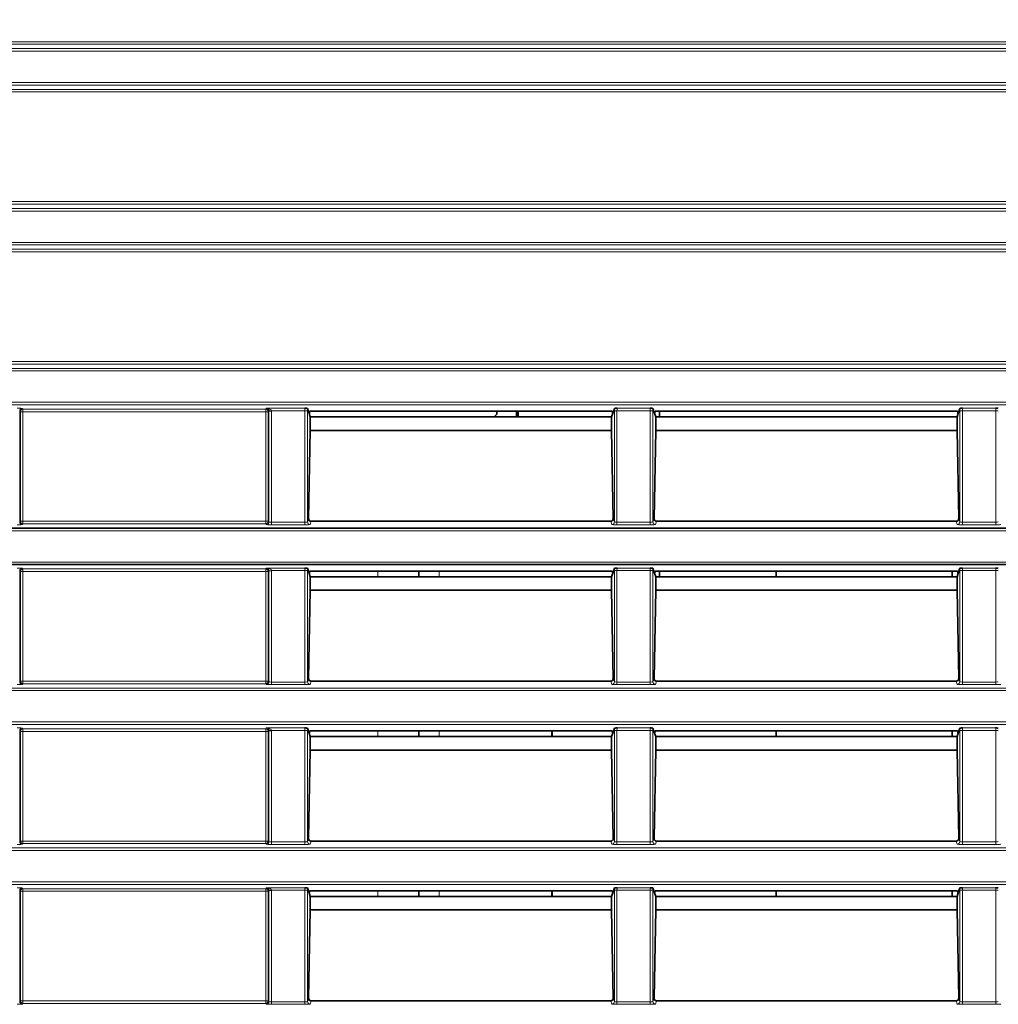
# Model space of a CAD drawing. Header units: millimetres. Extents: x 0 to 1118, y 0 to 864.
# Tile 123 of 256: x 144 to 163, y 505 to 524. Entities that reach past the tile are written whole.
import ezdxf

# ---------------------------------------------------------------- set-up
doc = ezdxf.new("R2010")
doc.units = ezdxf.units.MM
doc.styles.add('SLDTEXTSTYLE0', font='TXT', dxfattribs={"width": 0.605})
doc.dimstyles.new('SLDDIMSTYLE0', dxfattribs={"dimtxt": 3.175, "dimasz": 4.572, "dimexe": 0, "dimexo": 0.0625, "dimgap": 0.79375, "dimtad": 0, "dimtih": 1, "dimtoh": 1, "dimdec": 1, "dimlfac": 4, "dimrnd": 1e-09, "dimzin": 12, "dimdsep": 46, "dimtxsty": 'SLDTEXTSTYLE0', "dimsah": 1, "dimcen": 0.09, "dimadec": 0, "dimazin": 3, "dimtfac": 1, "dimtofl": 0, "dimtmove": 0, "dimatfit": 3, "dimfxl": 1, "dimfrac": 2, "dimtolj": 1, "dimtzin": 12, "dimarcsym": 0})

# ---------------------------------------------------------------- blocks, each defined once
blk = doc.blocks.new('_D')
at = {"color": 7, "linetype": 'Continuous', "lineweight": 0}
for p, q in [((142.949, 580.599), (141.858, 580.599)), ((141.858, 580.599), (141.858, 575.727)), ((151.438, 580.599), (152.529, 580.599)), ((152.529, 580.599), (152.529, 575.727)), ((26.374, 533.894), (26.374, 579.763)), ((257.099, 507.333), (257.099, 579.763)), ((26.374, 578.163), (129.126, 578.163)), ((257.099, 578.163), (154.347, 578.163)), ((141.858, 575.727), (142.949, 575.727)), ((152.529, 575.727), (151.438, 575.727))]:
    blk.add_line(p, q, dxfattribs=at)
at = {"color": 7, "linetype": 'Continuous', "lineweight": 18}
for points in [[(26.374, 578.163), (30.946, 577.401), (30.946, 578.925)], [(257.099, 578.163), (252.527, 578.925), (252.527, 577.401)]]:
    blk.add_solid(points, dxfattribs=at)
at = {"color": 7, "linetype": 'Continuous', "lineweight": 18, "char_height": 3.175, "attachment_point": 1, "style": 'SLDTEXTSTYLE0'}
for s, insert in [('922.9', (129.852, 579.819)), ('36.3', (142.949, 579.819))]:
    blk.add_mtext(s, dxfattribs=dict(at, insert=insert))
blk = doc.blocks.new('_D_2')
at = {"color": 7, "linetype": 'Continuous', "lineweight": 0}
for p, q in [((131.712, 558.272), (130.62, 558.272)), ((130.62, 558.272), (130.62, 553.4)), ((140.2, 558.272), (141.292, 558.272)), ((141.292, 558.272), (141.292, 553.4)), ((29.477, 516.602), (29.477, 557.436)), ((231.522, 516.602), (231.522, 557.436)), ((29.477, 555.836), (117.889, 555.836)), ((231.522, 555.836), (143.11, 555.836)), ((130.62, 553.4), (131.712, 553.4)), ((141.292, 553.4), (140.2, 553.4))]:
    blk.add_line(p, q, dxfattribs=at)
at = {"color": 7, "linetype": 'Continuous', "lineweight": 18}
for points in [[(29.477, 555.836), (34.049, 555.074), (34.049, 556.598)], [(231.522, 555.836), (226.95, 556.598), (226.95, 555.074)]]:
    blk.add_solid(points, dxfattribs=at)
at = {"color": 7, "linetype": 'Continuous', "lineweight": 18, "char_height": 3.175, "attachment_point": 1, "style": 'SLDTEXTSTYLE0'}
for s, insert in [('808.2', (118.615, 557.492)), ('31.8', (131.712, 557.492))]:
    blk.add_mtext(s, dxfattribs=dict(at, insert=insert))

msp = doc.modelspace()

# ---------------------------------------------------------------- linework, layer by layer
at = {"color": 7, "linetype": 'Continuous', "lineweight": 18}
for p, q in [((42.8445, 523.7636), (218.1537, 523.7636)), ((218.0539, 523.7137), (42.9444, 523.7137)), ((43.6605, 523.6289), (217.3377, 523.6289)), ((217.3377, 523.579), (43.6605, 523.579)), ((42.9444, 522.8317), (218.0539, 522.8317)), ((43.6605, 522.9664), (217.3377, 522.9664)), ((217.3377, 522.9164), (43.6605, 522.9164)), ((218.1537, 522.7817), (42.8445, 522.7817)), ((35.9277, 520.5039), (225.0705, 520.5039)), ((37.5047, 520.6386), (223.4935, 520.6386)), ((223.4935, 520.5887), (37.5047, 520.5887)), ((225.0705, 520.454), (35.9277, 520.454)), ((35.9277, 519.8414), (225.0705, 519.8414)), ((225.0705, 519.7914), (35.9277, 519.7914)), ((37.5047, 519.7067), (223.4935, 519.7067)), ((223.4935, 519.6567), (37.5047, 519.6567)), ((37.5047, 517.5136), (223.4935, 517.5136)), ((223.4935, 517.4637), (37.5047, 517.4637)), ((35.9277, 517.3789), (225.0705, 517.3789)), ((225.0705, 517.329), (35.9277, 517.329)), ((35.9277, 516.7164), (225.0705, 516.7164)), ((225.0705, 516.6664), (35.9277, 516.6664)), ((144.2516, 516.5444), (144.2516, 514.3759)), ((144.2643, 516.5317), (144.2516, 516.5444)), ((144.2643, 514.3886), (144.2643, 516.5317)), ((144.3142, 516.5317), (144.2643, 516.5317)), ((144.3015, 516.5944), (144.3142, 516.5817)), ((144.3142, 516.5817), (149.059, 516.5817)), ((144.3142, 516.5817), (144.3142, 516.5317)), ((149.059, 516.5317), (144.3142, 516.5317)), ((144.3142, 516.5317), (144.3142, 514.3886)), ((149.059, 516.5817), (149.0767, 516.5993)), ((149.059, 516.5317), (149.059, 516.5817)), ((149.1089, 516.5317), (149.059, 516.5317)), ((149.059, 514.3886), (149.059, 516.5317)), ((149.0767, 516.5993), (149.8233, 516.5993)), ((149.1216, 516.5444), (149.1089, 516.5317)), ((149.1089, 516.5317), (149.1089, 514.3886)), ((149.1714, 516.5494), (149.1216, 516.5469)), ((149.1216, 514.3759), (149.1216, 516.5444)), ((149.1716, 516.5444), (149.1216, 516.5444)), ((149.825, 516.5494), (149.1714, 516.5494)), ((149.1716, 516.5444), (149.1716, 514.3709)), ((149.875, 516.5494), (149.825, 516.5494)), ((149.825, 514.3709), (149.825, 516.5494)), ((149.875, 516.5494), (149.875, 514.3761)), ((155.9232, 516.5494), (155.8733, 516.5494)), ((155.8733, 514.3761), (155.8733, 516.5494)), ((156.575, 516.5494), (155.9232, 516.5494)), ((155.9232, 516.5494), (155.9232, 514.3709)), ((155.9249, 516.5993), (156.5733, 516.5993)), ((156.625, 516.5494), (156.575, 516.5494)), ((156.575, 514.3709), (156.575, 516.5494)), ((156.625, 516.5494), (156.625, 514.3761)), ((162.6732, 516.5494), (162.6233, 516.5494)), ((162.6233, 514.3761), (162.6233, 516.5494)), ((163.325, 516.5494), (162.6732, 516.5494)), ((162.6732, 516.5494), (162.6732, 514.3709)), ((162.6749, 516.5993), (163.3233, 516.5993)), ((163.375, 516.5494), (163.325, 516.5494)), ((163.325, 514.3709), (163.325, 516.5494)), ((144.2516, 514.3759), (144.2643, 514.3886)), ((144.2643, 514.3886), (144.3142, 514.3886)), ((144.3142, 514.3387), (144.3015, 514.326)), ((144.3142, 514.3886), (144.3142, 514.3387)), ((144.3142, 514.3886), (149.059, 514.3886)), ((149.059, 514.3387), (144.3142, 514.3387)), ((149.059, 514.3886), (149.1089, 514.3886)), ((149.059, 514.3387), (149.059, 514.3886)), ((149.0717, 514.326), (149.059, 514.3387)), ((149.1089, 514.3886), (149.1216, 514.3759)), ((149.1716, 514.321), (149.1716, 514.3709)), ((149.1716, 514.3709), (149.825, 514.3709)), ((149.825, 514.321), (149.825, 514.3709)), ((149.875, 514.3761), (149.8968, 514.4416)), ((149.9457, 514.3885), (149.925, 514.3261)), ((155.8233, 514.3261), (155.8025, 514.3885)), ((155.8514, 514.4416), (155.8733, 514.3761)), ((155.9232, 514.321), (155.9232, 514.3709)), ((155.9232, 514.3709), (156.575, 514.3709)), ((156.575, 514.321), (156.575, 514.3709)), ((156.625, 514.3761), (156.6468, 514.4416)), ((156.6957, 514.3885), (156.675, 514.3261)), ((162.5733, 514.3261), (162.5525, 514.3885)), ((162.6014, 514.4416), (162.6233, 514.3761)), ((162.6732, 514.321), (162.6732, 514.3709)), ((162.6732, 514.3709), (163.325, 514.3709)), ((163.325, 514.321), (163.325, 514.3709)), ((225.0705, 514.204), (141.2761, 514.204)), ((149.825, 514.321), (149.1716, 514.321)), ((156.575, 514.321), (155.9232, 514.321)), ((163.325, 514.321), (162.6732, 514.321)), ((141.2761, 513.5914), (225.0705, 513.5914)), ((144.2516, 513.4194), (144.2516, 511.2509)), ((144.2643, 513.4067), (144.2516, 513.4194)), ((144.2643, 511.2636), (144.2643, 513.4067)), ((144.3142, 513.4067), (144.2643, 513.4067)), ((144.3015, 513.4694), (144.3142, 513.4567)), ((144.3142, 513.4567), (149.059, 513.4567)), ((144.3142, 513.4567), (144.3142, 513.4067)), ((149.059, 513.4067), (144.3142, 513.4067)), ((144.3142, 513.4067), (144.3142, 511.2636)), ((149.059, 513.4567), (149.0767, 513.4743)), ((149.059, 513.4067), (149.059, 513.4567)), ((149.1089, 513.4067), (149.059, 513.4067)), ((149.059, 511.2636), (149.059, 513.4067)), ((149.0767, 513.4743), (149.8233, 513.4743)), ((149.1216, 513.4194), (149.1089, 513.4067)), ((149.1089, 513.4067), (149.1089, 511.2636)), ((149.1714, 513.4244), (149.1216, 513.4219)), ((149.1216, 511.2509), (149.1216, 513.4194)), ((149.1716, 513.4194), (149.1216, 513.4194)), ((149.825, 513.4244), (149.1714, 513.4244)), ((149.1716, 513.4194), (149.1716, 511.2459)), ((149.875, 513.4244), (149.825, 513.4244)), ((149.825, 511.2459), (149.825, 513.4244)), ((149.875, 513.4244), (149.875, 511.2511)), ((151.2516, 513.4149), (151.2516, 513.3039)), ((152.4516, 513.3039), (152.4516, 513.4149)), ((155.9232, 513.4244), (155.8733, 513.4244)), ((155.8733, 511.2511), (155.8733, 513.4244)), ((156.575, 513.4244), (155.9232, 513.4244)), ((155.9232, 513.4244), (155.9232, 511.2459)), ((155.9249, 513.4743), (156.5733, 513.4743)), ((156.625, 513.4244), (156.575, 513.4244)), ((156.575, 511.2459), (156.575, 513.4244)), ((156.625, 513.4244), (156.625, 511.2511)), ((162.6732, 513.4244), (162.6233, 513.4244)), ((162.6233, 511.2511), (162.6233, 513.4244)), ((163.325, 513.4244), (162.6732, 513.4244)), ((162.6732, 513.4244), (162.6732, 511.2459)), ((162.6749, 513.4743), (163.3233, 513.4743)), ((163.375, 513.4244), (163.325, 513.4244)), ((163.325, 511.2459), (163.325, 513.4244)), ((144.2516, 511.2509), (144.2643, 511.2636)), ((144.2643, 511.2636), (144.3142, 511.2636)), ((144.3142, 511.2636), (144.3142, 511.2137)), ((144.3142, 511.2636), (149.059, 511.2636)), ((149.059, 511.2137), (149.059, 511.2636)), ((149.059, 511.2636), (149.1089, 511.2636)), ((149.1089, 511.2636), (149.1216, 511.2509)), ((149.875, 511.2511), (149.8968, 511.3166)), ((149.9457, 511.2635), (149.925, 511.2011)), ((155.8233, 511.2011), (155.8025, 511.2635)), ((155.8514, 511.3166), (155.8733, 511.2511)), ((156.625, 511.2511), (156.6468, 511.3166)), ((156.6957, 511.2635), (156.675, 511.2011)), ((162.5733, 511.2011), (162.5525, 511.2635)), ((162.6014, 511.3166), (162.6233, 511.2511)), ((35.9277, 511.1289), (225.0705, 511.1289)), ((225.0705, 511.079), (35.9277, 511.079)), ((144.3142, 511.2137), (144.3015, 511.201)), ((149.059, 511.2137), (144.3142, 511.2137)), ((149.0717, 511.201), (149.059, 511.2137)), ((149.1716, 511.196), (149.1716, 511.2459)), ((149.1716, 511.2459), (149.825, 511.2459)), ((149.825, 511.196), (149.1716, 511.196)), ((149.825, 511.196), (149.825, 511.2459)), ((155.9232, 511.196), (155.9232, 511.2459)), ((155.9232, 511.2459), (156.575, 511.2459)), ((156.575, 511.196), (155.9232, 511.196)), ((156.575, 511.196), (156.575, 511.2459)), ((162.6732, 511.196), (162.6732, 511.2459)), ((162.6732, 511.2459), (163.325, 511.2459)), ((163.325, 511.196), (162.6732, 511.196)), ((163.325, 511.196), (163.325, 511.2459)), ((35.9277, 510.4664), (225.0705, 510.4664)), ((225.0705, 510.4164), (35.9277, 510.4164)), ((144.2516, 510.2944), (144.2516, 508.1259)), ((144.2643, 510.2817), (144.2516, 510.2944)), ((144.3015, 510.3444), (144.3142, 510.3317)), ((144.3142, 510.3317), (149.059, 510.3317)), ((144.3142, 510.3317), (144.3142, 510.2817)), ((149.059, 510.3317), (149.0767, 510.3493)), ((149.059, 510.2817), (149.059, 510.3317)), ((149.0767, 510.3493), (149.8233, 510.3493)), ((149.1216, 510.2944), (149.1089, 510.2817)), ((149.1714, 510.2994), (149.1216, 510.2969)), ((149.1716, 510.2944), (149.1216, 510.2944)), ((149.1216, 508.1259), (149.1216, 510.2944)), ((149.825, 510.2994), (149.1714, 510.2994)), ((149.1716, 510.2944), (149.1716, 508.1209)), ((149.875, 510.2994), (149.825, 510.2994)), ((149.825, 508.1209), (149.825, 510.2994)), ((149.875, 510.2994), (149.875, 508.1261)), ((155.9232, 510.2994), (155.8733, 510.2994)), ((155.8733, 508.1261), (155.8733, 510.2994)), ((156.575, 510.2994), (155.9232, 510.2994)), ((155.9232, 510.2994), (155.9232, 508.1209)), ((155.9249, 510.3493), (156.5733, 510.3493)), ((156.625, 510.2994), (156.575, 510.2994)), ((156.575, 508.1209), (156.575, 510.2994)), ((156.625, 510.2994), (156.625, 508.1261)), ((162.6732, 510.2994), (162.6233, 510.2994)), ((162.6233, 508.1261), (162.6233, 510.2994)), ((163.325, 510.2994), (162.6732, 510.2994)), ((162.6732, 510.2994), (162.6732, 508.1209)), ((162.6749, 510.3493), (163.3233, 510.3493)), ((163.375, 510.2994), (163.325, 510.2994)), ((163.325, 508.1209), (163.325, 510.2994)), ((144.2643, 508.1386), (144.2643, 510.2817)), ((144.3142, 510.2817), (144.2643, 510.2817)), ((149.059, 510.2817), (144.3142, 510.2817)), ((144.3142, 510.2817), (144.3142, 508.1386)), ((149.1089, 510.2817), (149.059, 510.2817)), ((149.059, 508.1386), (149.059, 510.2817)), ((149.1089, 510.2817), (149.1089, 508.1386)), ((151.2516, 510.2899), (151.2516, 510.1789)), ((152.4516, 510.1789), (152.4516, 510.2899)), ((149.875, 508.1261), (149.8968, 508.1916)), ((155.8514, 508.1916), (155.8733, 508.1261)), ((156.625, 508.1261), (156.6468, 508.1916)), ((162.6014, 508.1916), (162.6233, 508.1261)), ((35.9277, 508.0039), (225.0705, 508.0039)), ((144.2516, 508.1259), (144.2643, 508.1386)), ((144.2643, 508.1386), (144.3142, 508.1386)), ((144.3142, 508.0887), (144.3015, 508.076)), ((144.3142, 508.1386), (144.3142, 508.0887)), ((144.3142, 508.1386), (149.059, 508.1386)), ((149.059, 508.0887), (144.3142, 508.0887)), ((149.059, 508.0887), (149.059, 508.1386)), ((149.059, 508.1386), (149.1089, 508.1386)), ((149.0717, 508.076), (149.059, 508.0887)), ((149.1089, 508.1386), (149.1216, 508.1259)), ((149.1716, 508.071), (149.1716, 508.1209)), ((149.1716, 508.1209), (149.825, 508.1209)), ((149.825, 508.071), (149.1716, 508.071)), ((149.825, 508.071), (149.825, 508.1209)), ((149.9457, 508.1385), (149.925, 508.0761)), ((155.8233, 508.0761), (155.8025, 508.1385)), ((155.9232, 508.071), (155.9232, 508.1209)), ((155.9232, 508.1209), (156.575, 508.1209)), ((156.575, 508.071), (155.9232, 508.071)), ((156.575, 508.071), (156.575, 508.1209)), ((156.6957, 508.1385), (156.675, 508.0761)), ((162.5733, 508.0761), (162.5525, 508.1385)), ((162.6732, 508.071), (162.6732, 508.1209)), ((162.6732, 508.1209), (163.325, 508.1209)), ((163.325, 508.071), (162.6732, 508.071)), ((163.325, 508.071), (163.325, 508.1209)), ((225.0705, 507.954), (35.9277, 507.954)), ((35.9277, 507.3414), (225.0705, 507.3414)), ((225.0705, 507.2914), (35.9277, 507.2914)), ((144.3015, 507.2194), (144.3142, 507.2067)), ((149.059, 507.2067), (149.0767, 507.2243)), ((149.0767, 507.2243), (149.8233, 507.2243)), ((155.9249, 507.2243), (156.5733, 507.2243)), ((162.6749, 507.2243), (163.3233, 507.2243)), ((144.2516, 507.1694), (144.2516, 505.0009)), ((144.2643, 507.1567), (144.2516, 507.1694)), ((144.2643, 505.0136), (144.2643, 507.1567)), ((144.3142, 507.1567), (144.2643, 507.1567)), ((144.3142, 507.2067), (149.059, 507.2067)), ((144.3142, 507.2067), (144.3142, 507.1567)), ((149.059, 507.1567), (144.3142, 507.1567)), ((144.3142, 507.1567), (144.3142, 505.0136)), ((149.059, 507.1567), (149.059, 507.2067)), ((149.1089, 507.1567), (149.059, 507.1567)), ((149.059, 505.0136), (149.059, 507.1567)), ((149.1216, 507.1694), (149.1089, 507.1567)), ((149.1089, 507.1567), (149.1089, 505.0136)), ((149.1714, 507.1744), (149.1216, 507.1719)), ((149.1216, 505.0009), (149.1216, 507.1694)), ((149.1716, 507.1694), (149.1216, 507.1694)), ((149.825, 507.1744), (149.1714, 507.1744)), ((149.1716, 507.1694), (149.1716, 504.9959)), ((149.875, 507.1744), (149.825, 507.1744)), ((149.825, 504.9959), (149.825, 507.1744)), ((149.875, 507.1744), (149.875, 505.0011)), ((151.2516, 507.1649), (151.2516, 507.0539)), ((152.4516, 507.0539), (152.4516, 507.1649)), ((155.9232, 507.1744), (155.8733, 507.1744)), ((155.8733, 505.0011), (155.8733, 507.1744)), ((156.575, 507.1744), (155.9232, 507.1744)), ((155.9232, 507.1744), (155.9232, 504.9959)), ((156.625, 507.1744), (156.575, 507.1744)), ((156.575, 504.9959), (156.575, 507.1744)), ((156.625, 507.1744), (156.625, 505.0011)), ((162.6732, 507.1744), (162.6233, 507.1744)), ((162.6233, 505.0011), (162.6233, 507.1744)), ((163.325, 507.1744), (162.6732, 507.1744)), ((162.6732, 507.1744), (162.6732, 504.9959)), ((163.375, 507.1744), (163.325, 507.1744)), ((163.325, 504.9959), (163.325, 507.1744)), ((144.2516, 505.0009), (144.2643, 505.0136)), ((144.2643, 505.0136), (144.3142, 505.0136)), ((144.3142, 504.9637), (144.3015, 504.951)), ((144.3142, 505.0136), (144.3142, 504.9637)), ((144.3142, 505.0136), (149.059, 505.0136)), ((149.059, 504.9637), (144.3142, 504.9637)), ((149.059, 505.0136), (149.1089, 505.0136)), ((149.059, 504.9637), (149.059, 505.0136)), ((149.0717, 504.951), (149.059, 504.9637)), ((149.1089, 505.0136), (149.1216, 505.0009)), ((149.1716, 504.946), (149.1716, 504.9959)), ((149.1716, 504.9959), (149.825, 504.9959)), ((149.825, 504.946), (149.1716, 504.946)), ((149.825, 504.946), (149.825, 504.9959)), ((149.875, 505.0011), (149.8968, 505.0666)), ((149.9457, 505.0135), (149.925, 504.9511)), ((155.8233, 504.9511), (155.8025, 505.0135)), ((155.8514, 505.0666), (155.8733, 505.0011)), ((155.9232, 504.946), (155.9232, 504.9959)), ((155.9232, 504.9959), (156.575, 504.9959)), ((156.575, 504.946), (155.9232, 504.946)), ((156.575, 504.946), (156.575, 504.9959)), ((156.625, 505.0011), (156.6468, 505.0666)), ((156.6957, 505.0135), (156.675, 504.9511)), ((162.5733, 504.9511), (162.5525, 505.0135)), ((162.6014, 505.0666), (162.6233, 505.0011)), ((162.6732, 504.946), (162.6732, 504.9959)), ((162.6732, 504.9959), (163.325, 504.9959)), ((163.325, 504.946), (162.6732, 504.946)), ((163.325, 504.946), (163.325, 504.9959))]:
    msp.add_line(p, q, dxfattribs=at)
at = {"color": 7, "linetype": 'Continuous', "lineweight": 35}
for p, q in [((149.9065, 516.4996), (149.8748, 516.5949)), ((149.9199, 516.5399), (149.9065, 516.4996)), ((149.9302, 516.4285), (149.9065, 516.4996)), ((149.9199, 516.5399), (155.8283, 516.5399)), ((153.5241, 516.4289), (153.5766, 516.4814)), ((153.5766, 516.5399), (153.5766, 516.4814)), ((153.9566, 516.4289), (153.9566, 516.5399)), ((153.9941, 516.5399), (153.9941, 516.4289)), ((155.818, 516.4285), (155.8417, 516.4996)), ((155.8283, 516.5399), (155.8417, 516.4996)), ((155.8417, 516.4996), (155.8734, 516.5949)), ((156.6565, 516.4996), (156.6248, 516.5949)), ((156.6699, 516.5399), (156.6565, 516.4996)), ((156.6802, 516.4285), (156.6565, 516.4996)), ((156.6699, 516.5399), (162.5783, 516.5399)), ((156.7516, 516.4289), (156.7516, 516.5399)), ((162.568, 516.4285), (162.5917, 516.4996)), ((162.5783, 516.5399), (162.5917, 516.4996)), ((162.5917, 516.4996), (162.6234, 516.5949)), ((155.8182, 516.4289), (149.93, 516.4289)), ((149.9302, 516.1648), (149.9302, 516.4285)), ((155.818, 516.1648), (155.818, 516.4285)), ((162.5682, 516.4289), (156.68, 516.4289)), ((156.6802, 516.4285), (156.6802, 516.1648)), ((162.568, 516.1648), (162.568, 516.4285)), ((149.8968, 514.4416), (149.9302, 516.1648)), ((155.818, 516.1648), (149.9302, 516.1648)), ((155.8514, 514.4416), (155.818, 516.1648)), ((156.6802, 516.1648), (156.6468, 514.4416)), ((162.568, 516.1648), (156.6802, 516.1648)), ((162.6014, 514.4416), (162.568, 516.1648)), ((155.8025, 514.3885), (149.9457, 514.3885)), ((162.5525, 514.3885), (156.6957, 514.3885)), ((141.3112, 514.2539), (225.0705, 514.2539)), ((225.0705, 513.5414), (141.3112, 513.5414)), ((149.8748, 513.4699), (149.9065, 513.3746)), ((149.9199, 513.4149), (149.9065, 513.3746)), ((149.9065, 513.3746), (149.9302, 513.3035)), ((155.8283, 513.4149), (149.9199, 513.4149)), ((152.0516, 513.4149), (152.0516, 513.3039)), ((155.818, 513.3035), (155.8417, 513.3746)), ((155.8283, 513.4149), (155.8417, 513.3746)), ((155.8417, 513.3746), (155.8734, 513.4699)), ((156.6248, 513.4699), (156.6565, 513.3746)), ((156.6699, 513.4149), (156.6565, 513.3746)), ((156.6565, 513.3746), (156.6802, 513.3035)), ((162.5783, 513.4149), (156.6699, 513.4149)), ((156.7516, 513.3039), (156.7516, 513.4149)), ((159.0341, 513.4149), (159.0341, 513.3039)), ((162.4716, 513.3039), (162.4716, 513.4149)), ((162.568, 513.3035), (162.5917, 513.3746)), ((162.5783, 513.4149), (162.5917, 513.3746)), ((162.5917, 513.3746), (162.6234, 513.4699)), ((155.8182, 513.3039), (149.93, 513.3039)), ((149.9302, 513.0398), (149.9302, 513.3035)), ((155.818, 513.0398), (155.818, 513.3035)), ((162.5682, 513.3039), (156.68, 513.3039)), ((156.6802, 513.3035), (156.6802, 513.0398)), ((162.568, 513.0398), (162.568, 513.3035)), ((149.8968, 511.3166), (149.9302, 513.0398)), ((155.818, 513.0398), (149.9302, 513.0398)), ((155.8514, 511.3166), (155.818, 513.0398)), ((156.6802, 513.0398), (156.6468, 511.3166)), ((162.568, 513.0398), (156.6802, 513.0398)), ((162.6014, 511.3166), (162.568, 513.0398)), ((155.8025, 511.2635), (149.9457, 511.2635)), ((162.5525, 511.2635), (156.6957, 511.2635)), ((149.8748, 510.3449), (149.9065, 510.2496)), ((155.8417, 510.2496), (155.8734, 510.3449)), ((156.6248, 510.3449), (156.6565, 510.2496)), ((162.5917, 510.2496), (162.6234, 510.3449)), ((149.9199, 510.2899), (149.9065, 510.2496)), ((149.9065, 510.2496), (149.9302, 510.1785)), ((155.8283, 510.2899), (149.9199, 510.2899)), ((155.8182, 510.1789), (149.93, 510.1789)), ((149.9302, 509.9148), (149.9302, 510.1785)), ((152.0516, 510.2899), (152.0516, 510.1789)), ((154.6516, 510.2899), (154.6516, 510.1789)), ((154.6579, 510.1789), (154.6579, 510.2899)), ((155.818, 510.1785), (155.8417, 510.2496)), ((155.818, 509.9148), (155.818, 510.1785)), ((155.8283, 510.2899), (155.8417, 510.2496)), ((156.6699, 510.2899), (156.6565, 510.2496)), ((156.6565, 510.2496), (156.6802, 510.1785)), ((162.5783, 510.2899), (156.6699, 510.2899)), ((162.5682, 510.1789), (156.68, 510.1789)), ((156.6802, 510.1785), (156.6802, 509.9148)), ((159.0341, 510.2899), (159.0341, 510.1789)), ((162.4716, 510.1789), (162.4716, 510.2899)), ((162.568, 510.1785), (162.5917, 510.2496)), ((162.568, 509.9148), (162.568, 510.1785)), ((162.5783, 510.2899), (162.5917, 510.2496)), ((149.8968, 508.1916), (149.9302, 509.9148)), ((155.818, 509.9148), (149.9302, 509.9148)), ((155.8514, 508.1916), (155.818, 509.9148)), ((156.6802, 509.9148), (156.6468, 508.1916)), ((162.568, 509.9148), (156.6802, 509.9148)), ((162.6014, 508.1916), (162.568, 509.9148)), ((155.8025, 508.1385), (149.9457, 508.1385)), ((162.5525, 508.1385), (156.6957, 508.1385)), ((149.8748, 507.2199), (149.9065, 507.1246)), ((155.8417, 507.1246), (155.8734, 507.2199)), ((156.6248, 507.2199), (156.6565, 507.1246)), ((162.5917, 507.1246), (162.6234, 507.2199)), ((149.9199, 507.1649), (149.9065, 507.1246)), ((149.9065, 507.1246), (149.9302, 507.0535)), ((155.8283, 507.1649), (149.9199, 507.1649)), ((155.8182, 507.0539), (149.93, 507.0539)), ((149.9302, 506.7898), (149.9302, 507.0535)), ((152.0516, 507.1649), (152.0516, 507.0539)), ((154.6516, 507.1649), (154.6516, 507.0539)), ((154.6579, 507.0539), (154.6579, 507.1649)), ((155.818, 507.0535), (155.8417, 507.1246)), ((155.818, 506.7898), (155.818, 507.0535)), ((155.8283, 507.1649), (155.8417, 507.1246)), ((156.6699, 507.1649), (156.6565, 507.1246)), ((156.6565, 507.1246), (156.6802, 507.0535)), ((162.5783, 507.1649), (156.6699, 507.1649)), ((162.5682, 507.0539), (156.68, 507.0539)), ((156.6802, 507.0535), (156.6802, 506.7898)), ((159.0341, 507.1649), (159.0341, 507.0539)), ((162.4716, 507.0539), (162.4716, 507.1649)), ((162.568, 507.0535), (162.5917, 507.1246)), ((162.568, 506.7898), (162.568, 507.0535)), ((162.5783, 507.1649), (162.5917, 507.1246)), ((149.8968, 505.0666), (149.9302, 506.7898)), ((155.818, 506.7898), (149.9302, 506.7898)), ((155.8514, 505.0666), (155.818, 506.7898)), ((156.6802, 506.7898), (156.6468, 505.0666)), ((162.568, 506.7898), (156.6802, 506.7898)), ((162.6014, 505.0666), (162.568, 506.7898)), ((155.8025, 505.0135), (149.9457, 505.0135)), ((162.5525, 505.0135), (156.6957, 505.0135))]:
    msp.add_line(p, q, dxfattribs=at)
at = {"color": 7, "linetype": 'Continuous', "lineweight": 18}
for centre, radius, start, end in [((144.3017, 516.5443), 0.0501, 90.1836, 179.8164), ((144.3144, 516.5316), 0.0501, 90.1836, 179.8164), ((149.0588, 516.5316), 0.0501, 0.1836, 89.8164), ((144.3017, 514.3761), 0.0501, 180.1836, 269.8164), ((144.3144, 514.3888), 0.0501, 180.1836, 269.8164), ((149.0588, 514.3888), 0.0501, 270.1836, 359.8164), ((149.0715, 514.3761), 0.0501, 270.1836, 359.8164), ((149.925, 514.3762), 0.05, 180.09622, 269.97363), ((155.8232, 514.3762), 0.05, 270.02637, 359.90378), ((156.675, 514.3762), 0.05, 180.09622, 269.97363), ((162.5732, 514.3762), 0.05, 270.02637, 359.90378), ((144.3017, 513.4193), 0.0501, 90.1836, 179.8164), ((144.3144, 513.4066), 0.0501, 90.1836, 179.8164), ((149.0588, 513.4066), 0.0501, 0.1836, 89.8164), ((144.3144, 511.2638), 0.0501, 180.1836, 269.8164), ((149.0588, 511.2638), 0.0501, 270.1836, 359.8164), ((144.3017, 511.2511), 0.0501, 180.1836, 269.8164), ((149.0715, 511.2511), 0.0501, 270.1836, 359.8164), ((149.925, 511.2512), 0.05, 180.09622, 269.97363), ((155.8232, 511.2512), 0.05, 270.02637, 359.90378), ((156.675, 511.2512), 0.05, 180.09622, 269.97363), ((162.5732, 511.2512), 0.05, 270.02637, 359.90378), ((144.3017, 510.2943), 0.0501, 90.1836, 179.8164), ((144.3144, 510.2816), 0.0501, 90.1836, 179.8164), ((149.0588, 510.2816), 0.0501, 0.1836, 89.8164), ((144.3017, 508.1261), 0.0501, 180.1836, 269.8164), ((144.3144, 508.1388), 0.0501, 180.1836, 269.8164), ((149.0588, 508.1388), 0.0501, 270.1836, 359.8164), ((149.0715, 508.1261), 0.0501, 270.1836, 359.8164), ((149.925, 508.1262), 0.05, 180.09622, 269.97363), ((155.8232, 508.1262), 0.05, 270.02637, 359.90378), ((156.675, 508.1262), 0.05, 180.09622, 269.97363), ((162.5732, 508.1262), 0.05, 270.02637, 359.90378), ((144.3017, 507.1693), 0.0501, 90.1836, 179.8164), ((144.3144, 507.1566), 0.0501, 90.1836, 179.8164), ((149.0588, 507.1566), 0.0501, 0.1836, 89.8164), ((144.3017, 505.0011), 0.0501, 180.1836, 269.8164), ((144.3144, 505.0138), 0.0501, 180.1836, 269.8164), ((149.0588, 505.0138), 0.0501, 270.1836, 359.8164), ((149.0715, 505.0011), 0.0501, 270.1836, 359.8164), ((149.925, 505.0012), 0.05, 180.09622, 269.97363), ((155.8232, 505.0012), 0.05, 270.02637, 359.90378), ((156.675, 505.0012), 0.05, 180.09622, 269.97363), ((162.5732, 505.0012), 0.05, 270.02637, 359.90378)]:
    msp.add_arc(centre, radius, start, end, dxfattribs=at)
for centre, major_axis, ratio, start_param, end_param in [((144.2017, 516.5941), (0.1, 0), 0.0524078, 0.0523599, 1.5707963), ((149.0767, 516.5494), (-0.0186, 0.0476), 0.8607595, 4.3384141, 5.8568506), ((149.0767, 516.5494), (0.0949, -0.0036), 0.5255779, 0.0723881, 1.5908246), ((149.0714, 516.5442), (0.0356, 0.0356), 0.9918461, 5.4991567, 5.5487775), ((149.0714, 516.5442), (-0.0709, -0.0709), 0.9972647, 2.357564, 2.4071848), ((149.8232, 516.5494), (0, 0.05), 0.0349101, 4.712389, 6.2308254), ((149.8732, 516.5494), (0, 0.1), 0.0174551, 4.712389, 5.1841553), ((155.875, 516.5494), (0, 0.1), 0.0174551, 1.09903, 1.5707963), ((155.925, 516.5494), (0, 0.05), 0.0349101, 0.0523599, 1.5707963), ((156.5732, 516.5494), (0, 0.05), 0.0349101, 4.712389, 6.2308254), ((156.6232, 516.5494), (0, 0.1), 0.0174551, 4.712389, 5.1841553), ((162.625, 516.5494), (0, 0.1), 0.0174551, 1.09903, 1.5707963), ((162.675, 516.5494), (0, 0.05), 0.0349101, 0.0523599, 1.5707963), ((163.3232, 516.5494), (0, 0.05), 0.0349101, 4.712389, 6.2308254), ((149.1716, 514.3762), (0.05, 0), 0.1048156, 3.1939525, 4.712389), ((149.825, 514.3762), (0.05, 0), 0.1048156, 4.712389, 6.265732), ((155.9232, 514.3762), (0.05, 0), 0.1048156, 3.1590459, 4.712389), ((156.575, 514.3762), (0.05, 0), 0.1048156, 4.712389, 6.265732), ((162.6732, 514.3762), (0.05, 0), 0.1048156, 3.1590459, 4.712389), ((163.325, 514.3762), (0.05, 0), 0.1048156, 4.712389, 6.265732), ((144.2017, 514.3262), (0.1, 0), 0.0524078, 4.712389, 6.2308254), ((149.1716, 514.3262), (0.1, 0), 0.0524078, 3.1939525, 4.712389), ((149.825, 514.3262), (0.1, 0), 0.0524078, 4.712389, 6.265732), ((155.9232, 514.3262), (0.1, 0), 0.0524078, 3.1590459, 4.712389), ((156.575, 514.3262), (0.1, 0), 0.0524078, 4.712389, 6.265732), ((162.6732, 514.3262), (0.1, 0), 0.0524078, 3.1590459, 4.712389), ((163.325, 514.3262), (0.1, 0), 0.0524078, 4.712389, 6.265732), ((144.2017, 513.4691), (0.1, 0), 0.0524078, 0.0523599, 1.5707963), ((149.0767, 513.4244), (-0.0186, 0.0476), 0.8607595, 4.3384141, 5.8568506), ((149.0767, 513.4244), (0.0949, -0.0036), 0.5255779, 0.0723881, 1.5908246), ((149.0714, 513.4192), (0.0356, 0.0356), 0.9918461, 5.4991567, 5.5487775), ((149.0714, 513.4192), (-0.0709, -0.0709), 0.9972647, 2.357564, 2.4071848), ((149.8232, 513.4244), (0, 0.05), 0.0349101, 4.712389, 6.2308254), ((149.8732, 513.4244), (0, 0.1), 0.0174551, 4.712389, 5.1841553), ((155.875, 513.4244), (0, 0.1), 0.0174551, 1.09903, 1.5707963), ((155.925, 513.4244), (0, 0.05), 0.0349101, 0.0523599, 1.5707963), ((156.5732, 513.4244), (0, 0.05), 0.0349101, 4.712389, 6.2308254), ((156.6232, 513.4244), (0, 0.1), 0.0174551, 4.712389, 5.1841553), ((162.625, 513.4244), (0, 0.1), 0.0174551, 1.09903, 1.5707963), ((162.675, 513.4244), (0, 0.05), 0.0349101, 0.0523599, 1.5707963), ((163.3232, 513.4244), (0, 0.05), 0.0349101, 4.712389, 6.2308254), ((144.2017, 511.2012), (0.1, 0), 0.0524078, 4.712389, 6.2308254), ((149.1716, 511.2012), (0.1, 0), 0.0524078, 3.1939525, 4.712389), ((149.1716, 511.2512), (0.05, 0), 0.1048156, 3.1939525, 4.712389), ((149.825, 511.2512), (0.05, 0), 0.1048156, 4.712389, 6.265732), ((149.825, 511.2012), (0.1, 0), 0.0524078, 4.712389, 6.265732), ((155.9232, 511.2012), (0.1, 0), 0.0524078, 3.1590459, 4.712389), ((155.9232, 511.2512), (0.05, 0), 0.1048156, 3.1590459, 4.712389), ((156.575, 511.2512), (0.05, 0), 0.1048156, 4.712389, 6.265732), ((156.575, 511.2012), (0.1, 0), 0.0524078, 4.712389, 6.265732), ((162.6732, 511.2012), (0.1, 0), 0.0524078, 3.1590459, 4.712389), ((162.6732, 511.2512), (0.05, 0), 0.1048156, 3.1590459, 4.712389), ((163.325, 511.2512), (0.05, 0), 0.1048156, 4.712389, 6.265732), ((163.325, 511.2012), (0.1, 0), 0.0524078, 4.712389, 6.265732), ((144.2017, 510.3441), (0.1, 0), 0.0524078, 0.0523599, 1.5707963), ((149.0767, 510.2994), (-0.0186, 0.0476), 0.8607595, 4.3384141, 5.8568506), ((149.0767, 510.2994), (0.0949, -0.0036), 0.5255779, 0.0723881, 1.5908246), ((149.0714, 510.2942), (0.0356, 0.0356), 0.9918461, 5.4991567, 5.5487775), ((149.0714, 510.2942), (-0.0709, -0.0709), 0.9972647, 2.357564, 2.4071848), ((149.8232, 510.2994), (0, 0.05), 0.0349101, 4.712389, 6.2308254), ((149.8732, 510.2994), (0, 0.1), 0.0174551, 4.712389, 5.1841553), ((155.875, 510.2994), (0, 0.1), 0.0174551, 1.09903, 1.5707963), ((155.925, 510.2994), (0, 0.05), 0.0349101, 0.0523599, 1.5707963), ((156.5732, 510.2994), (0, 0.05), 0.0349101, 4.712389, 6.2308254), ((156.6232, 510.2994), (0, 0.1), 0.0174551, 4.712389, 5.1841553), ((162.625, 510.2994), (0, 0.1), 0.0174551, 1.09903, 1.5707963), ((162.675, 510.2994), (0, 0.05), 0.0349101, 0.0523599, 1.5707963), ((163.3232, 510.2994), (0, 0.05), 0.0349101, 4.712389, 6.2308254), ((144.2017, 508.0762), (0.1, 0), 0.0524078, 4.712389, 6.2308254), ((149.1716, 508.0762), (0.1, 0), 0.0524078, 3.1939525, 4.712389), ((149.1716, 508.1262), (0.05, 0), 0.1048156, 3.1939525, 4.712389), ((149.825, 508.1262), (0.05, 0), 0.1048156, 4.712389, 6.265732), ((149.825, 508.0762), (0.1, 0), 0.0524078, 4.712389, 6.265732), ((155.9232, 508.0762), (0.1, 0), 0.0524078, 3.1590459, 4.712389), ((155.9232, 508.1262), (0.05, 0), 0.1048156, 3.1590459, 4.712389), ((156.575, 508.1262), (0.05, 0), 0.1048156, 4.712389, 6.265732), ((156.575, 508.0762), (0.1, 0), 0.0524078, 4.712389, 6.265732), ((162.6732, 508.0762), (0.1, 0), 0.0524078, 3.1590459, 4.712389), ((162.6732, 508.1262), (0.05, 0), 0.1048156, 3.1590459, 4.712389), ((163.325, 508.1262), (0.05, 0), 0.1048156, 4.712389, 6.265732), ((163.325, 508.0762), (0.1, 0), 0.0524078, 4.712389, 6.265732), ((144.2017, 507.2191), (0.1, 0), 0.0524078, 0.0523599, 1.5707963), ((149.0767, 507.1744), (0.0949, -0.0036), 0.5255779, 0.0723881, 1.5908246), ((149.0767, 507.1744), (-0.0186, 0.0476), 0.8607595, 4.3384141, 5.8568506), ((149.8232, 507.1744), (0, 0.05), 0.0349101, 4.712389, 6.2308254), ((149.8732, 507.1744), (0, 0.1), 0.0174551, 4.712389, 5.1841553), ((155.875, 507.1744), (0, 0.1), 0.0174551, 1.09903, 1.5707963), ((155.925, 507.1744), (0, 0.05), 0.0349101, 0.0523599, 1.5707963), ((156.5732, 507.1744), (0, 0.05), 0.0349101, 4.712389, 6.2308254), ((156.6232, 507.1744), (0, 0.1), 0.0174551, 4.712389, 5.1841553), ((162.625, 507.1744), (0, 0.1), 0.0174551, 1.09903, 1.5707963), ((162.675, 507.1744), (0, 0.05), 0.0349101, 0.0523599, 1.5707963), ((163.3232, 507.1744), (0, 0.05), 0.0349101, 4.712389, 6.2308254), ((149.0714, 507.1692), (0.0356, 0.0356), 0.9918461, 5.4991567, 5.5487775), ((149.0714, 507.1692), (-0.0709, -0.0709), 0.9972647, 2.357564, 2.4071848), ((144.2017, 504.9512), (0.1, 0), 0.0524078, 4.712389, 6.2308254), ((149.1716, 504.9512), (0.1, 0), 0.0524078, 3.1939525, 4.712389), ((149.1716, 505.0012), (0.05, 0), 0.1048156, 3.1939525, 4.712389), ((149.825, 505.0012), (0.05, 0), 0.1048156, 4.712389, 6.265732), ((149.825, 504.9512), (0.1, 0), 0.0524078, 4.712389, 6.265732), ((155.9232, 504.9512), (0.1, 0), 0.0524078, 3.1590459, 4.712389), ((155.9232, 505.0012), (0.05, 0), 0.1048156, 3.1590459, 4.712389), ((156.575, 505.0012), (0.05, 0), 0.1048156, 4.712389, 6.265732), ((156.575, 504.9512), (0.1, 0), 0.0524078, 4.712389, 6.265732), ((162.6732, 504.9512), (0.1, 0), 0.0524078, 3.1590459, 4.712389), ((162.6732, 505.0012), (0.05, 0), 0.1048156, 3.1590459, 4.712389), ((163.325, 505.0012), (0.05, 0), 0.1048156, 4.712389, 6.265732), ((163.325, 504.9512), (0.1, 0), 0.0524078, 4.712389, 6.265732)]:
    msp.add_ellipse(centre, major_axis=major_axis, ratio=ratio, start_param=start_param, end_param=end_param, dxfattribs=at)
at = {"color": 7, "linetype": 'Continuous', "lineweight": 35}
for centre, major_axis, start_param, end_param in [((149.9468, 514.4416), (0.009, 0.0525), 1.7308547, 3.3007376), ((155.8014, 514.4416), (-0.009, 0.0525), 2.9824477, 4.5523306), ((156.6968, 514.4416), (0.009, 0.0525), 1.7308547, 3.3007376), ((162.5514, 514.4416), (-0.009, 0.0525), 2.9824477, 4.5523306), ((149.9468, 511.3166), (0.009, 0.0525), 1.7308547, 3.3007376), ((155.8014, 511.3166), (-0.009, 0.0525), 2.9824477, 4.5523306), ((156.6968, 511.3166), (0.009, 0.0525), 1.7308547, 3.3007376), ((162.5514, 511.3166), (-0.009, 0.0525), 2.9824477, 4.5523306), ((149.9468, 508.1916), (0.009, 0.0525), 1.7308547, 3.3007376), ((155.8014, 508.1916), (-0.009, 0.0525), 2.9824477, 4.5523306), ((156.6968, 508.1916), (0.009, 0.0525), 1.7308547, 3.3007376), ((162.5514, 508.1916), (-0.009, 0.0525), 2.9824477, 4.5523306), ((149.9468, 505.0666), (0.009, 0.0525), 1.7308547, 3.3007376), ((155.8014, 505.0666), (-0.009, 0.0525), 2.9824477, 4.5523306), ((156.6968, 505.0666), (0.009, 0.0525), 1.7308547, 3.3007376), ((162.5514, 505.0666), (-0.009, 0.0525), 2.9824477, 4.5523306)]:
    msp.add_ellipse(centre, major_axis=major_axis, ratio=0.9373981, start_param=start_param, end_param=end_param, dxfattribs=at)
for points in [[(149.8748, 516.5949), (149.8745, 516.5958), (149.8675, 516.5966), (149.8481, 516.5981), (149.8356, 516.5987), (149.8233, 516.5993)], [(155.8734, 516.5949), (155.8737, 516.5958), (155.8807, 516.5966), (155.9001, 516.5981), (155.9126, 516.5987), (155.9249, 516.5993)], [(156.6248, 516.5949), (156.6245, 516.5958), (156.6175, 516.5966), (156.5981, 516.5981), (156.5856, 516.5987), (156.5733, 516.5993)], [(162.6234, 516.5949), (162.6237, 516.5958), (162.6307, 516.5966), (162.6501, 516.5981), (162.6626, 516.5987), (162.6749, 516.5993)], [(163.3748, 516.5949), (163.3745, 516.5958), (163.3675, 516.5966), (163.3481, 516.5981), (163.3356, 516.5987), (163.3233, 516.5993)], [(149.8748, 513.4699), (149.8745, 513.4708), (149.8675, 513.4716), (149.8481, 513.4731), (149.8356, 513.4737), (149.8233, 513.4743)], [(155.8734, 513.4699), (155.8737, 513.4708), (155.8807, 513.4716), (155.9001, 513.4731), (155.9126, 513.4737), (155.9249, 513.4743)], [(156.6248, 513.4699), (156.6245, 513.4708), (156.6175, 513.4716), (156.5981, 513.4731), (156.5856, 513.4737), (156.5733, 513.4743)], [(162.6234, 513.4699), (162.6237, 513.4708), (162.6307, 513.4716), (162.6501, 513.4731), (162.6626, 513.4737), (162.6749, 513.4743)], [(163.3748, 513.4699), (163.3745, 513.4708), (163.3675, 513.4716), (163.3481, 513.4731), (163.3356, 513.4737), (163.3233, 513.4743)], [(149.8748, 510.3449), (149.8745, 510.3458), (149.8675, 510.3466), (149.8481, 510.3481), (149.8356, 510.3487), (149.8233, 510.3493)], [(155.8734, 510.3449), (155.8737, 510.3458), (155.8807, 510.3466), (155.9001, 510.3481), (155.9126, 510.3487), (155.9249, 510.3493)], [(156.6248, 510.3449), (156.6245, 510.3458), (156.6175, 510.3466), (156.5981, 510.3481), (156.5856, 510.3487), (156.5733, 510.3493)], [(162.6234, 510.3449), (162.6237, 510.3458), (162.6307, 510.3466), (162.6501, 510.3481), (162.6626, 510.3487), (162.6749, 510.3493)], [(163.3748, 510.3449), (163.3745, 510.3458), (163.3675, 510.3466), (163.3481, 510.3481), (163.3356, 510.3487), (163.3233, 510.3493)], [(149.8748, 507.2199), (149.8745, 507.2208), (149.8675, 507.2216), (149.8481, 507.2231), (149.8356, 507.2237), (149.8233, 507.2243)], [(155.8734, 507.2199), (155.8737, 507.2208), (155.8807, 507.2216), (155.9001, 507.2231), (155.9126, 507.2237), (155.9249, 507.2243)], [(156.6248, 507.2199), (156.6245, 507.2208), (156.6175, 507.2216), (156.5981, 507.2231), (156.5856, 507.2237), (156.5733, 507.2243)], [(162.6234, 507.2199), (162.6237, 507.2208), (162.6307, 507.2216), (162.6501, 507.2231), (162.6626, 507.2237), (162.6749, 507.2243)], [(163.3748, 507.2199), (163.3745, 507.2208), (163.3675, 507.2216), (163.3481, 507.2231), (163.3356, 507.2237), (163.3233, 507.2243)]]:
    msp.add_open_spline(points, degree=3, knots=[0, 0, 0, 0, 0.5, 0.5, 1, 1, 1, 1], dxfattribs=at)

# ---------------------------------------------------------------- dimensions: what is measured, and where the dimension line sits
at = {"color": 7, "linetype": 'Continuous', "lineweight": 18}
for base, p1, p2, picture, middle in [((26.3741, 578.163), (257.099, 505.7329), (26.3741, 532.2943), '_D', (141.7365, 578.163)), ((231.5216, 555.8359), (29.4766, 515.0014), (231.5216, 515.0014), '_D_2', (130.4991, 555.8359))]:
    dim = msp.add_linear_dim(base=base, p1=p1, p2=p2, dimstyle='SLDDIMSTYLE0', dxfattribs=at)
    dim.commit()
    dim.dimension.update_dxf_attribs({"geometry": picture, "text_midpoint": middle, "dimtype": 160})

doc.saveas('drawing.dxf')
